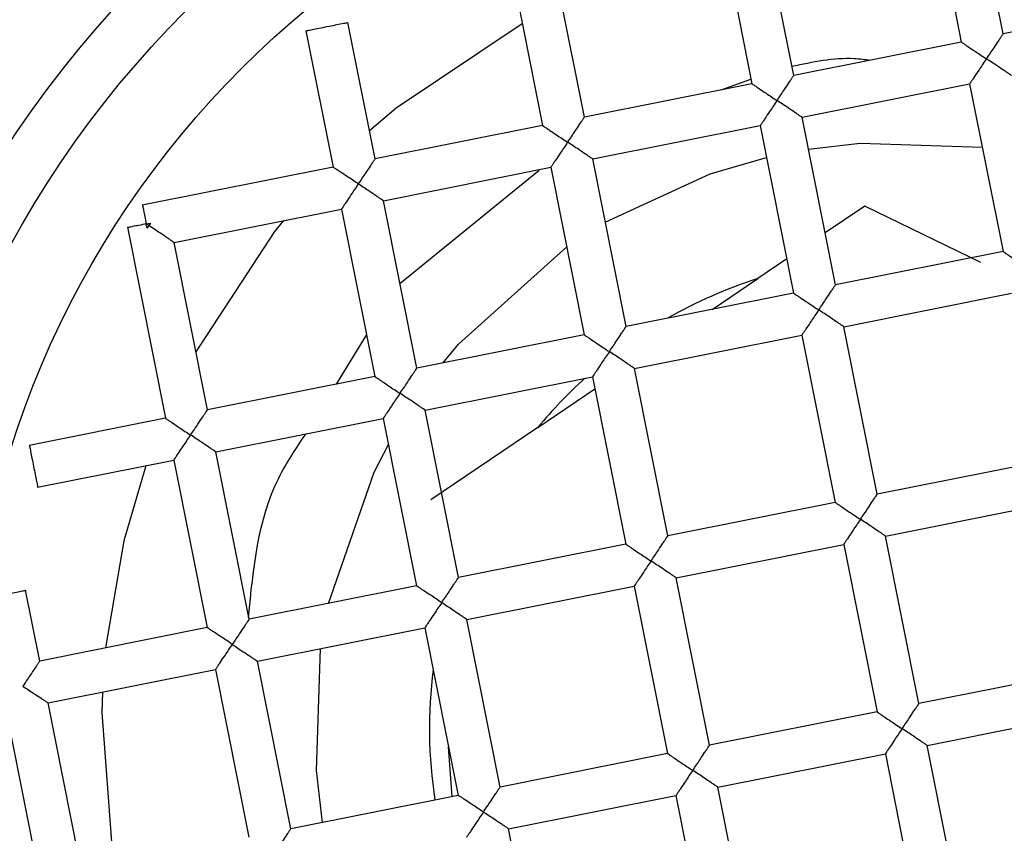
# Model space of a CAD drawing. Header units: millimetres. Extents: x 4143.589 to 4143.639, y 1696.401 to 1696.519.
# Tile 4 of 9: x 4143.606 to 4143.615, y 1696.438 to 1696.446. Entities that reach past the tile are written whole.
import ezdxf

# ---------------------------------------------------------------- set-up
doc = ezdxf.new("R2010")
doc.units = ezdxf.units.MM
doc.layers.add('SANINDUSA', color=3, linetype='Continuous')

msp = doc.modelspace()

# ---------------------------------------------------------------- linework, layer by layer
at = {"layer": 'SANINDUSA'}
for p, q in [((4143.614759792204, 1696.445739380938), (4143.614447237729, 1696.447308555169)), ((4143.614054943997, 1696.447230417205), (4143.614367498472, 1696.445661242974)), ((4143.612093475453, 1696.446839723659), (4143.612406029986, 1696.445270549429)), ((4143.61279832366, 1696.445348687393), (4143.612485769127, 1696.446917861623)), ((4143.610836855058, 1696.444957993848), (4143.61052430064, 1696.446527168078)), ((4143.61013200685, 1696.446449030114), (4143.610444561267, 1696.444879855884)), ((4143.616328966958, 1696.44605193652), (4143.614759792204, 1696.445739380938)), ((4143.608875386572, 1696.444567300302), (4143.608620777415, 1696.445845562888)), ((4143.608228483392, 1696.445767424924), (4143.608483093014, 1696.444489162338)), ((4143.614367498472, 1696.445661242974), (4143.61279832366, 1696.445348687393)), ((4143.612406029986, 1696.445270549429), (4143.610836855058, 1696.444957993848)), ((4143.612116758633, 1696.445212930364), (4143.61239739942, 1696.445313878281)), ((4143.612876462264, 1696.444956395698), (4143.614445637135, 1696.445268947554)), ((4143.614445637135, 1696.445268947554), (4143.61475819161, 1696.443699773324)), ((4143.61318901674, 1696.443387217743), (4143.612876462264, 1696.444956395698)), ((4143.610444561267, 1696.444879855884), (4143.608875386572, 1696.444567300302)), ((4143.61091499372, 1696.444565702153), (4143.612484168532, 1696.444878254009)), ((4143.612484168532, 1696.444878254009), (4143.612796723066, 1696.443309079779)), ((4143.611227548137, 1696.442996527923), (4143.61091499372, 1696.444565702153)), ((4143.608483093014, 1696.444489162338), (4143.606692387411, 1696.444132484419)), ((4143.608953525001, 1696.444175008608), (4143.61052269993, 1696.444487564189)), ((4143.609107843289, 1696.443400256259), (4143.610413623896, 1696.444461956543)), ((4143.61052269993, 1696.444487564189), (4143.61083525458, 1696.442918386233)), ((4143.609266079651, 1696.442605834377), (4143.608953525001, 1696.444175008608)), ((4143.606992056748, 1696.443784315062), (4143.608561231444, 1696.444096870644)), ((4143.608561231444, 1696.444096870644), (4143.608873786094, 1696.442527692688)), ((4143.613463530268, 1696.444124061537), (4143.613092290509, 1696.443872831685)), ((4143.614552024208, 1696.443595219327), (4143.613463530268, 1696.444124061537)), ((4143.606555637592, 1696.443927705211), (4143.606912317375, 1696.442137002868)), ((4143.606732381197, 1696.443957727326), (4143.606773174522, 1696.443965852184)), ((4143.606740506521, 1696.443916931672), (4143.606732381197, 1696.443957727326)), ((4143.606756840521, 1696.443941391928), (4143.606732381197, 1696.443957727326)), ((4143.606756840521, 1696.443941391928), (4143.606740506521, 1696.443916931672)), ((4143.606773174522, 1696.443965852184), (4143.606756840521, 1696.443941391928)), ((4143.607304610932, 1696.442215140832), (4143.606992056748, 1696.443784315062)), ((4143.612732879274, 1696.443629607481), (4143.612461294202, 1696.443445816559)), ((4143.61475819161, 1696.443699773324), (4143.61318901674, 1696.443387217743)), ((4143.612035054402, 1696.443157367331), (4143.612461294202, 1696.443445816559)), ((4143.612796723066, 1696.443309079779), (4143.611227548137, 1696.442996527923)), ((4143.613267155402, 1696.442994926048), (4143.614836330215, 1696.443307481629)), ((4143.613579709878, 1696.441425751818), (4143.613267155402, 1696.442994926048)), ((4143.608513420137, 1696.442455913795), (4143.608796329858, 1696.442916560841)), ((4143.61083525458, 1696.442918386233), (4143.609266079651, 1696.442605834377)), ((4143.6113056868, 1696.442604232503), (4143.61287486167, 1696.442916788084)), ((4143.61287486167, 1696.442916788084), (4143.613187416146, 1696.441347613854)), ((4143.611618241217, 1696.441035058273), (4143.6113056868, 1696.442604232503)), ((4143.608873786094, 1696.442527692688), (4143.607304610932, 1696.442215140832)), ((4143.609344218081, 1696.442213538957), (4143.610913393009, 1696.442526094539)), ((4143.610913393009, 1696.442526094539), (4143.611225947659, 1696.440956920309)), ((4143.610401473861, 1696.442051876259), (4143.610935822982, 1696.442413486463)), ((4143.606912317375, 1696.442137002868), (4143.605634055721, 1696.441882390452)), ((4143.607382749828, 1696.441822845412), (4143.608951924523, 1696.442135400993)), ((4143.608951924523, 1696.442135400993), (4143.609264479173, 1696.440566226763)), ((4143.609656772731, 1696.440644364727), (4143.609344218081, 1696.442213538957)), ((4143.610401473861, 1696.442051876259), (4143.609399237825, 1696.441373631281)), ((4143.607695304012, 1696.440253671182), (4143.607382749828, 1696.441822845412)), ((4143.605712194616, 1696.441490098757), (4143.606990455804, 1696.441744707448)), ((4143.606990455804, 1696.441744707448), (4143.607303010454, 1696.440175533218)), ((4143.615148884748, 1696.441738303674), (4143.613579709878, 1696.441425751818)), ((4143.613187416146, 1696.441347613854), (4143.611618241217, 1696.441035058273)), ((4143.613657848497, 1696.441033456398), (4143.615227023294, 1696.441346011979)), ((4143.613970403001, 1696.439464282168), (4143.613657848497, 1696.441033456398)), ((4143.611225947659, 1696.440956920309), (4143.609656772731, 1696.440644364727)), ((4143.61169637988, 1696.440642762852), (4143.613265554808, 1696.440955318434)), ((4143.613265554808, 1696.440955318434), (4143.613578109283, 1696.439386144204)), ((4143.609264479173, 1696.440566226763), (4143.607695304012, 1696.440253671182)), ((4143.609734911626, 1696.440252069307), (4143.611304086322, 1696.440564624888)), ((4143.611304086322, 1696.440564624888), (4143.611616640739, 1696.438995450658)), ((4143.612008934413, 1696.439073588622), (4143.61169637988, 1696.440642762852)), ((4143.605733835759, 1696.439862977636), (4143.605601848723, 1696.440525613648)), ((4143.610047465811, 1696.438682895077), (4143.609734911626, 1696.440252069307)), ((4143.607303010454, 1696.440175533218), (4143.605733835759, 1696.439862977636)), ((4143.607773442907, 1696.439861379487), (4143.609342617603, 1696.440173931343)), ((4143.609342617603, 1696.440173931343), (4143.609655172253, 1696.438604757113)), ((4143.608085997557, 1696.438292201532), (4143.607773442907, 1696.439861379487)), ((4143.605811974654, 1696.439470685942), (4143.60738114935, 1696.439783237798)), ((4143.60738114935, 1696.439783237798), (4143.607693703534, 1696.438214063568)), ((4143.615539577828, 1696.439776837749), (4143.613970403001, 1696.439464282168)), ((4143.606124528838, 1696.437901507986), (4143.605811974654, 1696.439470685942)), ((4143.605419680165, 1696.439392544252), (4143.605732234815, 1696.437823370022)), ((4143.613578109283, 1696.439386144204), (4143.612008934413, 1696.439073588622)), ((4143.61404854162, 1696.439071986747), (4143.61561771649, 1696.439384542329)), ((4143.609597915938, 1696.438593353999), (4143.609564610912, 1696.439059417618)), ((4143.614361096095, 1696.437502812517), (4143.61404854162, 1696.439071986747)), ((4143.611616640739, 1696.438995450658), (4143.610047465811, 1696.438682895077)), ((4143.612087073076, 1696.438681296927), (4143.613656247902, 1696.438993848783)), ((4143.613656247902, 1696.438993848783), (4143.613968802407, 1696.437424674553)), ((4143.612399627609, 1696.437112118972), (4143.612087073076, 1696.438681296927)), ((4143.609655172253, 1696.438604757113), (4143.608085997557, 1696.438292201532)), ((4143.610125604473, 1696.438290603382), (4143.611694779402, 1696.438603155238)), ((4143.611694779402, 1696.438603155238), (4143.612007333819, 1696.437033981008)), ((4143.61043815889, 1696.436721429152), (4143.610125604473, 1696.438290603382))]:
    msp.add_line(p, q, dxfattribs=at)
at = {"layer": 'SANINDUSA', "flags": 128}
for points in [[(4143.610255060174, 1696.445831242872), (4143.609073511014, 1696.445041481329), (4143.608823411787, 1696.444828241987)], [(4143.612935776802, 1696.444658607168), (4143.613421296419, 1696.444715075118), (4143.614563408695, 1696.444677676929)], [(4143.61103276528, 1696.443974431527), (4143.61201477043, 1696.44442668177), (4143.61254348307, 1696.444580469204)], [(4143.608016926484, 1696.44398845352), (4143.607934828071, 1696.443886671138), (4143.607196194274, 1696.442759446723)], [(4143.609510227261, 1696.442654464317), (4143.609656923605, 1696.442831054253), (4143.61067100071, 1696.443743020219)], [(4143.608439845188, 1696.440401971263), (4143.608866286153, 1696.441632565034), (4143.609000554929, 1696.441891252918)], [(4143.606729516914, 1696.441692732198), (4143.606522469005, 1696.440987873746), (4143.606351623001, 1696.439986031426)], [(4143.608383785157, 1696.438351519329), (4143.608327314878, 1696.438837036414), (4143.608364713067, 1696.439979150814)], [(4143.606321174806, 1696.439572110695), (4143.606314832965, 1696.439379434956), (4143.606421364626, 1696.437960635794)]]:
    msp.add_lwpolyline(points, dxfattribs=at)
at = {"layer": 'SANINDUSA'}
for radius in [0.01274999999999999, 0.00999999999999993, 0.009499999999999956, 0.008749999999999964]:
    msp.add_circle((4143.613813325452, 1696.439229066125), radius, dxfattribs=at)
for radius, start, end in [(0.01200000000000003, 34.82143357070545, 167.7085049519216), (0.01150000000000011, 28.22239555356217, 174.3075429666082), (0.004428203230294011, 107.7775831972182, 119.7392571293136), (0.004428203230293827, 132.1570516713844, 140.3972064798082), (0.004428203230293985, 172.7906813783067, 188.6763221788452)]:
    msp.add_arc((4143.613813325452, 1696.439229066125), radius, start, end, dxfattribs=at)
for points, knots in [([(4143.60862143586, 1696.44584225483), (4143.608618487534, 1696.445841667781), (4143.608612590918, 1696.445840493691), (4143.608567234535, 1696.445831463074), (4143.608502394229, 1696.445818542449), (4143.60842528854, 1696.445803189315), (4143.608348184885, 1696.445787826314), (4143.608283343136, 1696.445774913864), (4143.60823798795, 1696.44576588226), (4143.60823209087, 1696.445764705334), (4143.608229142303, 1696.445764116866)], [0, 0, 0, 0, 0.1250039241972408, 0.250006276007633, 0.3749995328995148, 0.4999999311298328, 0.6250014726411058, 0.7499937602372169, 0.8749957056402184, 1, 1, 1, 1]), ([(4143.614759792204, 1696.445739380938), (4143.614759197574, 1696.445738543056), (4143.614757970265, 1696.445736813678), (4143.614748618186, 1696.445723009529), (4143.614734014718, 1696.445700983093), (4143.614709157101, 1696.445663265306), (4143.61466442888, 1696.445598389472), (4143.614625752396, 1696.445539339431), (4143.614602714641, 1696.445504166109)], [0, 0, 0, 0, 0.09926414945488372, 0.204880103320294, 0.3198213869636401, 0.44643232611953, 0.6702658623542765, 1, 1, 1, 1]), ([(4143.614367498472, 1696.445661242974), (4143.614368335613, 1696.445660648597), (4143.614370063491, 1696.445659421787), (4143.614383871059, 1696.445650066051), (4143.614405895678, 1696.445635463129), (4143.614443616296, 1696.445610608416), (4143.614508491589, 1696.445565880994), (4143.614567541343, 1696.445527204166), (4143.614602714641, 1696.445504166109)], [0, 0, 0, 0, 0.0992636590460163, 0.2048824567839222, 0.3198229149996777, 0.4464343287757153, 0.670265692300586, 1, 1, 1, 1]), ([(4143.612781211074, 1696.445434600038), (4143.612975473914, 1696.445475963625), (4143.613220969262, 1696.445528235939), (4143.613467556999, 1696.445498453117), (4143.613519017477, 1696.445492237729)], [0, 0, 0, 0, 0.7913096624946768, 1, 1, 1, 1]), ([(4143.614602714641, 1696.445504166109), (4143.614579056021, 1696.445469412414), (4143.614539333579, 1696.445411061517), (4143.614496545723, 1696.445344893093), (4143.614471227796, 1696.445307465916), (4143.614456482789, 1696.445285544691), (4143.614447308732, 1696.445271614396), (4143.614446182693, 1696.445269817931), (4143.614445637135, 1696.445268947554)], [0, 0, 0, 0, 0.3297008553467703, 0.5535624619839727, 0.6801628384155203, 0.7951184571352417, 0.9007361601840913, 0.9999999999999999, 0.9999999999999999, 0.9999999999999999, 0.9999999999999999]), ([(4143.614837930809, 1696.445347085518), (4143.614837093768, 1696.445347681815), (4143.614835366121, 1696.445348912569), (4143.61482155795, 1696.44535826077), (4143.614799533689, 1696.445372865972), (4143.614761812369, 1696.44539771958), (4143.614696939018, 1696.445442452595), (4143.61463788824, 1696.44548112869), (4143.614602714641, 1696.445504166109)], [0, 0, 0, 0, 0.09926401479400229, 0.2048804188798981, 0.3198204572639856, 0.446431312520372, 0.6702667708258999, 1, 1, 1, 1]), ([(4143.612406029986, 1696.445270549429), (4143.612406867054, 1696.445269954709), (4143.612408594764, 1696.445268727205), (4143.612422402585, 1696.445259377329), (4143.612444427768, 1696.445244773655), (4143.612482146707, 1696.445219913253), (4143.612547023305, 1696.445175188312), (4143.612606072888, 1696.445136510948), (4143.612641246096, 1696.445113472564)], [0, 0, 0, 0, 0.09926342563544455, 0.2048799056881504, 0.3198202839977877, 0.4464354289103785, 0.67026622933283, 1, 1, 1, 1]), ([(4143.612641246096, 1696.445113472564), (4143.612664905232, 1696.44514822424), (4143.612704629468, 1696.445206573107), (4143.612747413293, 1696.445272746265), (4143.61277273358, 1696.445310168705), (4143.612787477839, 1696.445332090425), (4143.612796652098, 1696.445346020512), (4143.612797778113, 1696.445347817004), (4143.61279832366, 1696.445348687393)], [0, 0, 0, 0, 0.32969500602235, 0.5535655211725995, 0.6801606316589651, 0.7951170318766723, 0.9007354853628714, 1, 1, 1, 1]), ([(4143.612641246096, 1696.445113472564), (4143.612617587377, 1696.445078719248), (4143.612577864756, 1696.445020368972), (4143.612535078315, 1696.444954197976), (4143.612509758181, 1696.444916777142), (4143.612495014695, 1696.444894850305), (4143.612485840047, 1696.444880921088), (4143.612484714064, 1696.444879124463), (4143.612484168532, 1696.444878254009)], [0, 0, 0, 0, 0.3297011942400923, 0.553563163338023, 0.6801575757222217, 0.7951181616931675, 0.900736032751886, 1, 1, 1, 1]), ([(4143.612876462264, 1696.444956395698), (4143.612875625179, 1696.44495699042), (4143.612873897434, 1696.444958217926), (4143.612860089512, 1696.444967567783), (4143.612838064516, 1696.444982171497), (4143.612800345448, 1696.445007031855), (4143.612735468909, 1696.445051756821), (4143.612676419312, 1696.445090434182), (4143.612641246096, 1696.445113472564)], [0, 0, 0, 0, 0.09926344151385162, 0.2048799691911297, 0.3198201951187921, 0.4464354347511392, 0.6702662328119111, 1, 1, 1, 1]), ([(4143.610679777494, 1696.444722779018), (4143.61070343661, 1696.444757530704), (4143.610743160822, 1696.444815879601), (4143.610785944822, 1696.444882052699), (4143.610811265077, 1696.444919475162), (4143.610826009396, 1696.444941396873), (4143.610835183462, 1696.44495532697), (4143.610836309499, 1696.44495712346), (4143.610836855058, 1696.444957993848)], [0, 0, 0, 0, 0.3296949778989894, 0.5535656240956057, 0.680160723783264, 0.7951171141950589, 0.9007354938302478, 1, 1, 1, 1]), ([(4143.610444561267, 1696.444879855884), (4143.610445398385, 1696.444879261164), (4143.6104471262, 1696.444878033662), (4143.610460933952, 1696.444868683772), (4143.610482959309, 1696.444854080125), (4143.6105206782, 1696.444829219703), (4143.61058555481, 1696.444784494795), (4143.610644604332, 1696.444745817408), (4143.610679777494, 1696.444722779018)], [0, 0, 0, 0, 0.0992634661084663, 0.2048799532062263, 0.3198204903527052, 0.4464356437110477, 0.6702664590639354, 1, 1, 1, 1]), ([(4143.610679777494, 1696.444722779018), (4143.610656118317, 1696.444688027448), (4143.610616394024, 1696.444629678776), (4143.610573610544, 1696.444563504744), (4143.610548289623, 1696.444526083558), (4143.610533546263, 1696.444504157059), (4143.610524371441, 1696.444490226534), (4143.610523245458, 1696.444488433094), (4143.61052269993, 1696.444487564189)], [0, 0, 0, 0, 0.3296938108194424, 0.5535633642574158, 0.6801580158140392, 0.795118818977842, 0.9007369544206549, 1, 1, 1, 1]), ([(4143.61091499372, 1696.444565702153), (4143.610914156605, 1696.444566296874), (4143.6109124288, 1696.444567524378), (4143.610898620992, 1696.444576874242), (4143.61087659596, 1696.444591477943), (4143.610838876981, 1696.444616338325), (4143.610774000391, 1696.444661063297), (4143.610714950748, 1696.44469974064), (4143.610679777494, 1696.444722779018)], [0, 0, 0, 0, 0.0992634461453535, 0.2048799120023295, 0.3198201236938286, 0.4464352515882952, 0.6702660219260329, 1, 1, 1, 1]), ([(4143.608875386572, 1696.444567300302), (4143.608874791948, 1696.444566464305), (4143.608873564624, 1696.444564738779), (4143.608864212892, 1696.444550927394), (4143.60884960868, 1696.444528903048), (4143.608824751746, 1696.444491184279), (4143.60878002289, 1696.444426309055), (4143.608741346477, 1696.444367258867), (4143.608718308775, 1696.444332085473)], [0, 0, 0, 0, 0.09926280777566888, 0.2048816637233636, 0.3198229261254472, 0.4464332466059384, 0.6702665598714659, 0.9999999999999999, 0.9999999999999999, 0.9999999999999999, 0.9999999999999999]), ([(4143.608718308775, 1696.444332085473), (4143.608683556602, 1696.44435574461), (4143.608625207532, 1696.444395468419), (4143.608559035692, 1696.4444382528), (4143.608521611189, 1696.444463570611), (4143.60849969, 1696.444478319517), (4143.608485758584, 1696.44448749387), (4143.608483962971, 1696.444488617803), (4143.608483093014, 1696.444489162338)], [0, 0, 0, 0, 0.3296963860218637, 0.5535618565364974, 0.6801586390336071, 0.7951179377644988, 0.9007365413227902, 1, 1, 1, 1]), ([(4143.608718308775, 1696.444332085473), (4143.60869464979, 1696.444297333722), (4143.608654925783, 1696.444238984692), (4143.608612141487, 1696.444172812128), (4143.608586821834, 1696.444135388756), (4143.608572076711, 1696.444113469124), (4143.608562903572, 1696.444099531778), (4143.608561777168, 1696.444097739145), (4143.608561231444, 1696.444096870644)], [0, 0, 0, 0, 0.3296941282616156, 0.5535644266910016, 0.6801590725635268, 0.7951154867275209, 0.900736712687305, 1, 1, 1, 1]), ([(4143.608953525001, 1696.444175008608), (4143.608952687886, 1696.444175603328), (4143.608950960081, 1696.444176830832), (4143.608937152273, 1696.444186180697), (4143.608915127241, 1696.444200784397), (4143.608877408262, 1696.444225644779), (4143.608812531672, 1696.444270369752), (4143.608753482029, 1696.444309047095), (4143.608718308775, 1696.444332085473)], [0, 0, 0, 0, 0.0992634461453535, 0.2048799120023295, 0.3198201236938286, 0.4464352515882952, 0.6702660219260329, 1, 1, 1, 1]), ([(4143.606697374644, 1696.444133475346), (4143.606697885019, 1696.444130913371), (4143.606698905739, 1696.444125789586), (4143.606706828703, 1696.444086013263), (4143.606718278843, 1696.444028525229), (4143.606727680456, 1696.443981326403), (4143.606732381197, 1696.443957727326)], [0, 0, 0, 0, 0.2500144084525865, 0.5000127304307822, 0.7500099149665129, 1, 1, 1, 1]), ([(4143.606732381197, 1696.443957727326), (4143.606708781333, 1696.443953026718), (4143.606661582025, 1696.443943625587), (4143.60660409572, 1696.443932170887), (4143.606564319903, 1696.443924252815), (4143.60655919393, 1696.443923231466), (4143.606556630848, 1696.443922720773)], [0, 0, 0, 0, 0.2499958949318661, 0.4999873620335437, 0.7499843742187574, 1, 1, 1, 1]), ([(4143.606992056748, 1696.443784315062), (4143.606991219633, 1696.443784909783), (4143.606989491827, 1696.443786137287), (4143.60697568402, 1696.443795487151), (4143.606953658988, 1696.443810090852), (4143.606915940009, 1696.443834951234), (4143.606851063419, 1696.443879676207), (4143.606792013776, 1696.443918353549), (4143.606756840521, 1696.443941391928)], [0, 0, 0, 0, 0.0992634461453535, 0.2048799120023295, 0.3198201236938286, 0.4464352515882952, 0.6702660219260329, 1, 1, 1, 1]), ([(4143.61475819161, 1696.443699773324), (4143.614759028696, 1696.443699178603), (4143.614760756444, 1696.443697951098), (4143.614774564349, 1696.443688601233), (4143.614796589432, 1696.443673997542), (4143.614834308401, 1696.44364913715), (4143.614899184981, 1696.443604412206), (4143.614958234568, 1696.443565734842), (4143.614993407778, 1696.443542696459)], [0, 0, 0, 0, 0.0992634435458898, 0.2048799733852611, 0.3198202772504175, 0.4464354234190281, 0.6702662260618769, 1, 1, 1, 1]), ([(4143.613031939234, 1696.443152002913), (4143.6130555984, 1696.443186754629), (4143.613095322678, 1696.443245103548), (4143.613138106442, 1696.443311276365), (4143.613163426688, 1696.443348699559), (4143.613178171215, 1696.443370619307), (4143.613187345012, 1696.443384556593), (4143.613188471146, 1696.443386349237), (4143.61318901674, 1696.443387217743)], [0, 0, 0, 0, 0.3296944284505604, 0.553564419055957, 0.6801592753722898, 0.795115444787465, 0.9007367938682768, 1, 1, 1, 1]), ([(4143.612796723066, 1696.443309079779), (4143.61279756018, 1696.443308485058), (4143.612799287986, 1696.443307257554), (4143.612813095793, 1696.443297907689), (4143.612835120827, 1696.44328330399), (4143.612872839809, 1696.443258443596), (4143.612937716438, 1696.44321371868), (4143.612996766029, 1696.443175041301), (4143.613031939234, 1696.443152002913)], [0, 0, 0, 0, 0.09926345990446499, 0.2048799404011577, 0.3198201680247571, 0.4464353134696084, 0.6702662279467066, 1, 1, 1, 1]), ([(4143.613031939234, 1696.443152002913), (4143.613008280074, 1696.443117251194), (4143.612968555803, 1696.44305890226), (4143.612925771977, 1696.44299272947), (4143.612900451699, 1696.442955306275), (4143.612885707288, 1696.442933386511), (4143.612876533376, 1696.442919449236), (4143.612875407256, 1696.442917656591), (4143.61287486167, 1696.442916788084)], [0, 0, 0, 0, 0.3296944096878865, 0.5535644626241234, 0.6801593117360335, 0.7951154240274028, 0.9007367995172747, 1, 1, 1, 1]), ([(4143.613267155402, 1696.442994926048), (4143.613266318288, 1696.442995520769), (4143.613264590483, 1696.442996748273), (4143.613250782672, 1696.443006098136), (4143.613228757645, 1696.443020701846), (4143.613191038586, 1696.443045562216), (4143.613126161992, 1696.443090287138), (4143.613067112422, 1696.443128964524), (4143.613031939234, 1696.443152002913)], [0, 0, 0, 0, 0.09926346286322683, 0.2048799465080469, 0.3198201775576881, 0.4464354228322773, 0.6702663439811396, 1, 1, 1, 1]), ([(4143.611070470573, 1696.442761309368), (4143.611094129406, 1696.442796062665), (4143.611133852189, 1696.442854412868), (4143.611176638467, 1696.442920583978), (4143.611201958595, 1696.442958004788), (4143.611216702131, 1696.442979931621), (4143.611225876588, 1696.442993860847), (4143.611227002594, 1696.44299565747), (4143.611227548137, 1696.442996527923)], [0, 0, 0, 0, 0.3297014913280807, 0.5535632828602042, 0.6801576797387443, 0.7951182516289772, 0.9007360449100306, 1, 1, 1, 1]), ([(4143.61083525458, 1696.442918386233), (4143.610836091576, 1696.44291779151), (4143.610837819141, 1696.442916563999), (4143.610851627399, 1696.442907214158), (4143.610873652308, 1696.442892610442), (4143.610911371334, 1696.44286775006), (4143.610976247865, 1696.442823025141), (4143.611035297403, 1696.442784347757), (4143.611070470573, 1696.442761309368)], [0, 0, 0, 0, 0.09926341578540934, 0.2048801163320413, 0.319820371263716, 0.4464355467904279, 0.6702664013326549, 1, 1, 1, 1]), ([(4143.611070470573, 1696.442761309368), (4143.61104681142, 1696.4427265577), (4143.611007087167, 1696.442668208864), (4143.61096430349, 1696.442602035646), (4143.610938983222, 1696.442564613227), (4143.610924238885, 1696.442542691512), (4143.610915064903, 1696.442528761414), (4143.610913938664, 1696.442526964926), (4143.610913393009, 1696.442526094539)], [0, 0, 0, 0, 0.3296950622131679, 0.5535654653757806, 0.6801605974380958, 0.7951170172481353, 0.900735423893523, 1, 1, 1, 1]), ([(4143.6113056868, 1696.442604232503), (4143.611304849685, 1696.442604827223), (4143.611303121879, 1696.442606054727), (4143.611289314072, 1696.442615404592), (4143.611267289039, 1696.442630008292), (4143.61122957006, 1696.442654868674), (4143.611164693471, 1696.442699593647), (4143.611105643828, 1696.44273827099), (4143.611070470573, 1696.442761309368)], [0, 0, 0, 0, 0.0992634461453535, 0.2048799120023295, 0.3198201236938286, 0.4464352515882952, 0.6702660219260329, 1, 1, 1, 1]), ([(4143.60910900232, 1696.442370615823), (4143.609132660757, 1696.442405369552), (4143.60917238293, 1696.442463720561), (4143.609215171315, 1696.442529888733), (4143.60924048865, 1696.442567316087), (4143.609255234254, 1696.442589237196), (4143.609264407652, 1696.44260316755), (4143.609265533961, 1696.442604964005), (4143.609266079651, 1696.442605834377)], [0, 0, 0, 0, 0.3297005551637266, 0.5535624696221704, 0.6801626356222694, 0.7951184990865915, 0.900736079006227, 0.9999999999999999, 0.9999999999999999, 0.9999999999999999, 0.9999999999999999]), ([(4143.608873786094, 1696.442527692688), (4143.608874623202, 1696.44252709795), (4143.608876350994, 1696.44252587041), (4143.608890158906, 1696.442516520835), (4143.608912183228, 1696.442501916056), (4143.60894990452, 1696.442477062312), (4143.609014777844, 1696.442432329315), (4143.609073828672, 1696.442393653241), (4143.60910900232, 1696.442370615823)], [0, 0, 0, 0, 0.09926336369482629, 0.2048797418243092, 0.3198198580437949, 0.446430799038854, 0.6702662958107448, 1, 1, 1, 1]), ([(4143.60910900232, 1696.442370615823), (4143.609085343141, 1696.442335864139), (4143.609045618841, 1696.44227751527), (4143.609002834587, 1696.442211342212), (4143.608977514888, 1696.442173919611), (4143.608962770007, 1696.442151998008), (4143.608953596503, 1696.442138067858), (4143.608952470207, 1696.442136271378), (4143.608951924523, 1696.442135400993)], [0, 0, 0, 0, 0.3296952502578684, 0.5535658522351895, 0.6801606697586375, 0.7951172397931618, 0.9007354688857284, 0.9999999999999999, 0.9999999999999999, 0.9999999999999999, 0.9999999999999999]), ([(4143.609344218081, 1696.442213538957), (4143.609343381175, 1696.44221413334), (4143.609341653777, 1696.442215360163), (4143.609327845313, 1696.442224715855), (4143.609305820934, 1696.442239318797), (4143.609268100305, 1696.442264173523), (4143.609203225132, 1696.442308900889), (4143.609144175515, 1696.442347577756), (4143.60910900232, 1696.442370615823)], [0, 0, 0, 0, 0.09926358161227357, 0.2048828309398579, 0.3198233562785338, 0.446434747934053, 0.6702661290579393, 1, 1, 1, 1]), ([(4143.606912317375, 1696.442137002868), (4143.606913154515, 1696.442136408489), (4143.606914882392, 1696.442135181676), (4143.60692868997, 1696.442125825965), (4143.606950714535, 1696.44211122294), (4143.606988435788, 1696.442086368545), (4143.607053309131, 1696.442041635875), (4143.607112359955, 1696.442002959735), (4143.607147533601, 1696.441979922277)], [0, 0, 0, 0, 0.09926315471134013, 0.2048814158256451, 0.3198212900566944, 0.4464319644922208, 0.670266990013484, 1, 1, 1, 1]), ([(4143.607147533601, 1696.441979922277), (4143.607171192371, 1696.442014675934), (4143.607210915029, 1696.44207302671), (4143.607253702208, 1696.442139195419), (4143.607279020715, 1696.442176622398), (4143.607293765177, 1696.442198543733), (4143.607302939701, 1696.442212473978), (4143.607304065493, 1696.442214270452), (4143.607304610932, 1696.442215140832)], [0, 0, 0, 0, 0.3297011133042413, 0.553562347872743, 0.6801629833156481, 0.7951184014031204, 0.9007362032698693, 1, 1, 1, 1]), ([(4143.606990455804, 1696.441744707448), (4143.606991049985, 1696.441745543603), (4143.606992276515, 1696.441747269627), (4143.607001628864, 1696.441761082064), (4143.6070162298, 1696.441783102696), (4143.607041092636, 1696.441820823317), (4143.607085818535, 1696.441885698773), (4143.607124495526, 1696.441944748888), (4143.607147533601, 1696.441979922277)], [0, 0, 0, 0, 0.09924335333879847, 0.2048621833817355, 0.3198194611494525, 0.4464326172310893, 0.6702658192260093, 0.9999999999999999, 0.9999999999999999, 0.9999999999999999, 0.9999999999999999]), ([(4143.607382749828, 1696.441822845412), (4143.607381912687, 1696.441823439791), (4143.60738018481, 1696.441824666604), (4143.60736637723, 1696.441834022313), (4143.607344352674, 1696.441848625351), (4143.607306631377, 1696.44187347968), (4143.607241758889, 1696.441918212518), (4143.607182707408, 1696.441956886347), (4143.607147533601, 1696.441979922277)], [0, 0, 0, 0, 0.09926368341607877, 0.2048825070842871, 0.319822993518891, 0.4464343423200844, 0.670270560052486, 1, 1, 1, 1]), ([(4143.607691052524, 1696.440275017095), (4143.607734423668, 1696.440728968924), (4143.607793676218, 1696.441349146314), (4143.60813620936, 1696.441855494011), (4143.608228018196, 1696.441991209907)], [0, 0, 0, 0, 0.7319709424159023, 1, 1, 1, 1]), ([(4143.605637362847, 1696.441883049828), (4143.605637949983, 1696.441880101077), (4143.605639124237, 1696.441874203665), (4143.60564815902, 1696.441828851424), (4143.605661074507, 1696.441764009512), (4143.605676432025, 1696.441686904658), (4143.605691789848, 1696.441609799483), (4143.605704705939, 1696.441544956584), (4143.605713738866, 1696.441499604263), (4143.605714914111, 1696.441493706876), (4143.605715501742, 1696.441490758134)], [0, 0, 0, 0, 0.1250041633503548, 0.2500044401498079, 0.3749984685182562, 0.4999970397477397, 0.6250016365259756, 0.7499956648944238, 0.8749957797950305, 1, 1, 1, 1]), ([(4143.613422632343, 1696.441190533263), (4143.613446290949, 1696.44122528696), (4143.613486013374, 1696.441283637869), (4143.613528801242, 1696.441349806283), (4143.613554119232, 1696.441387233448), (4143.613568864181, 1696.441409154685), (4143.613578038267, 1696.441423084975), (4143.613579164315, 1696.441424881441), (4143.613579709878, 1696.441425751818)], [0, 0, 0, 0, 0.3297008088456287, 0.5535624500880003, 0.6801628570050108, 0.795118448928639, 0.9007361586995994, 1, 1, 1, 1]), ([(4143.613187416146, 1696.441347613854), (4143.613188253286, 1696.441347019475), (4143.613189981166, 1696.441345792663), (4143.61320378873, 1696.441336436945), (4143.613225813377, 1696.441321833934), (4143.613263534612, 1696.441296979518), (4143.613328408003, 1696.441252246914), (4143.613387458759, 1696.441213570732), (4143.613422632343, 1696.441190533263)], [0, 0, 0, 0, 0.09926316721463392, 0.2048814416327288, 0.3198214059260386, 0.4464320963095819, 0.6702672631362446, 1, 1, 1, 1]), ([(4143.613422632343, 1696.441190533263), (4143.613398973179, 1696.441155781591), (4143.613359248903, 1696.441097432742), (4143.613316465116, 1696.441031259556), (4143.613291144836, 1696.440993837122), (4143.613276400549, 1696.440971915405), (4143.613267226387, 1696.440957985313), (4143.61326610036, 1696.440956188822), (4143.613265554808, 1696.440955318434)], [0, 0, 0, 0, 0.3296950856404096, 0.5535655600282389, 0.6801606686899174, 0.7951170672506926, 0.9007354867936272, 1, 1, 1, 1]), ([(4143.613657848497, 1696.441033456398), (4143.613657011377, 1696.441034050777), (4143.613655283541, 1696.441035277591), (4143.613641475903, 1696.441044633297), (4143.613619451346, 1696.441059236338), (4143.613581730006, 1696.441084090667), (4143.613516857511, 1696.441128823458), (4143.613457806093, 1696.441167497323), (4143.613422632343, 1696.441190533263)], [0, 0, 0, 0, 0.09926368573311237, 0.2048825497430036, 0.3198230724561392, 0.4464344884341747, 0.6702708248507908, 0.9999999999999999, 0.9999999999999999, 0.9999999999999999, 0.9999999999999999]), ([(4143.611461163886, 1696.440799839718), (4143.611484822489, 1696.440834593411), (4143.611524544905, 1696.440892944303), (4143.611567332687, 1696.440959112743), (4143.611592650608, 1696.44099653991), (4143.611607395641, 1696.441018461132), (4143.611616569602, 1696.441032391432), (4143.611617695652, 1696.441034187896), (4143.611618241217, 1696.441035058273)], [0, 0, 0, 0, 0.3297008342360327, 0.5535624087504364, 0.6801628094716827, 0.795118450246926, 0.900736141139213, 1, 1, 1, 1]), ([(4143.611225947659, 1696.440956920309), (4143.611226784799, 1696.440956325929), (4143.611228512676, 1696.440955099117), (4143.611242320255, 1696.440945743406), (4143.61126434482, 1696.44093114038), (4143.611302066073, 1696.440906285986), (4143.611366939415, 1696.440861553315), (4143.61142599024, 1696.440822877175), (4143.611461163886, 1696.440799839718)], [0, 0, 0, 0, 0.09926315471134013, 0.2048814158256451, 0.3198212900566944, 0.4464319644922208, 0.670266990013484, 1, 1, 1, 1]), ([(4143.611461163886, 1696.440799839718), (4143.611437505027, 1696.440765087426), (4143.611397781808, 1696.440706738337), (4143.611354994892, 1696.440640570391), (4143.611329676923, 1696.440603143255), (4143.611314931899, 1696.440581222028), (4143.611305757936, 1696.440567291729), (4143.611304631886, 1696.440565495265), (4143.611304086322, 1696.440564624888)], [0, 0, 0, 0, 0.3296956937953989, 0.5535589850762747, 0.6801603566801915, 0.7951168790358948, 0.9007353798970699, 1, 1, 1, 1]), ([(4143.61169637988, 1696.440642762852), (4143.611695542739, 1696.440643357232), (4143.611693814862, 1696.440644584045), (4143.611680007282, 1696.440653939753), (4143.611657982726, 1696.44066854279), (4143.61162026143, 1696.440693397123), (4143.611555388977, 1696.440738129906), (4143.611496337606, 1696.440776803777), (4143.611461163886, 1696.440799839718)], [0, 0, 0, 0, 0.09926373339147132, 0.2048826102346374, 0.3198231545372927, 0.4464345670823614, 0.6702708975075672, 1, 1, 1, 1]), ([(4143.6094996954, 1696.440409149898), (4143.609464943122, 1696.440432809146), (4143.609406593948, 1696.440472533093), (4143.60934042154, 1696.44051531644), (4143.609302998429, 1696.440540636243), (4143.609281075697, 1696.440555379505), (4143.609267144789, 1696.440564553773), (4143.609265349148, 1696.440565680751), (4143.609264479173, 1696.440566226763)], [0, 0, 0, 0, 0.3296979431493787, 0.5535637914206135, 0.6801600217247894, 0.795116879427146, 0.9007356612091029, 1, 1, 1, 1]), ([(4143.6094996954, 1696.440409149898), (4143.609523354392, 1696.440443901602), (4143.609563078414, 1696.440502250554), (4143.609605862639, 1696.440568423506), (4143.60963118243, 1696.440605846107), (4143.609645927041, 1696.440627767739), (4143.609655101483, 1696.440641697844), (4143.609656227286, 1696.440643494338), (4143.609656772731, 1696.440644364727)], [0, 0, 0, 0, 0.3296947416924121, 0.5535654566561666, 0.6801603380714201, 0.7951169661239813, 0.900735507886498, 1, 1, 1, 1]), ([(4143.6056025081, 1696.440522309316), (4143.605599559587, 1696.440521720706), (4143.605593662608, 1696.440520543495), (4143.605548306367, 1696.440511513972), (4143.605483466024, 1696.440498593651), (4143.605406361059, 1696.44048323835), (4143.605329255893, 1696.440467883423), (4143.605264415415, 1696.440454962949), (4143.605219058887, 1696.44044593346), (4143.60521316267, 1696.44044475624), (4143.605210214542, 1696.440444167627)], [0, 0, 0, 0, 0.125004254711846, 0.2500065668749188, 0.3749997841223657, 0.4999994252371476, 0.6250005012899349, 0.7499937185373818, 0.8749960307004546, 1, 1, 1, 1]), ([(4143.6094996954, 1696.440409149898), (4143.609476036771, 1696.440374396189), (4143.609436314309, 1696.440316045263), (4143.609393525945, 1696.440249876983), (4143.609368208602, 1696.440212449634), (4143.609353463, 1696.440190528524), (4143.609344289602, 1696.44017659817), (4143.609343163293, 1696.440174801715), (4143.609342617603, 1696.440173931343)], [0, 0, 0, 0, 0.3297010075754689, 0.5535627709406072, 0.6801628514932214, 0.7951186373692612, 0.9007361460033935, 0.9999999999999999, 0.9999999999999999, 0.9999999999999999, 0.9999999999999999]), ([(4143.609734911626, 1696.440252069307), (4143.609734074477, 1696.440252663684), (4143.609732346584, 1696.440253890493), (4143.609718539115, 1696.440263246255), (4143.609696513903, 1696.440277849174), (4143.609658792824, 1696.440302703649), (4143.609593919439, 1696.440347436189), (4143.609534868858, 1696.440386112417), (4143.6094996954, 1696.440409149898)], [0, 0, 0, 0, 0.09926319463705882, 0.2048814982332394, 0.3198220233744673, 0.4464327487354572, 0.6702678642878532, 1, 1, 1, 1]), ([(4143.607695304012, 1696.440253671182), (4143.607694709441, 1696.440252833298), (4143.607693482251, 1696.440251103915), (4143.607684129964, 1696.440237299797), (4143.607669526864, 1696.440215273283), (4143.607644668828, 1696.440177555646), (4143.607599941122, 1696.440112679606), (4143.607561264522, 1696.440053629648), (4143.607538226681, 1696.440018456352)], [0, 0, 0, 0, 0.09926414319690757, 0.2048801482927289, 0.3198213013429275, 0.4464324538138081, 0.6702657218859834, 1, 1, 1, 1]), ([(4143.607538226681, 1696.440018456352), (4143.607503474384, 1696.440042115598), (4143.607445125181, 1696.44008183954), (4143.607378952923, 1696.440124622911), (4143.607341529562, 1696.440149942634), (4143.607319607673, 1696.440164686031), (4143.607305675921, 1696.440173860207), (4143.607303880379, 1696.440174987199), (4143.607303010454, 1696.440175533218)], [0, 0, 0, 0, 0.3296980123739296, 0.553563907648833, 0.680160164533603, 0.7951164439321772, 0.9007356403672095, 0.9999999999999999, 0.9999999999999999, 0.9999999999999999, 0.9999999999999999]), ([(4143.60738114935, 1696.439783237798), (4143.6073817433, 1696.439784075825), (4143.607382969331, 1696.439785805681), (4143.607392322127, 1696.439799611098), (4143.607406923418, 1696.439821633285), (4143.607431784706, 1696.439859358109), (4143.607476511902, 1696.43992423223), (4143.607515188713, 1696.439983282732), (4143.607538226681, 1696.440018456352)], [0, 0, 0, 0, 0.09924394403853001, 0.2048592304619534, 0.3198160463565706, 0.4464348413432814, 0.6702671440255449, 1, 1, 1, 1]), ([(4143.607538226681, 1696.440018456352), (4143.607572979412, 1696.439994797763), (4143.607631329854, 1696.43995507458), (4143.607697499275, 1696.439912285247), (4143.607734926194, 1696.439886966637), (4143.607756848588, 1696.439872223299), (4143.607770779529, 1696.439863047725), (4143.607772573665, 1696.439861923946), (4143.607773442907, 1696.439861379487)], [0, 0, 0, 0, 0.3296956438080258, 0.5535647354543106, 0.6801639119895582, 0.7951199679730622, 0.9007376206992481, 1, 1, 1, 1]), ([(4143.605733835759, 1696.439862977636), (4143.605733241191, 1696.439862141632), (4143.605732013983, 1696.439860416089), (4143.605722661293, 1696.439846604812), (4143.605708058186, 1696.439824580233), (4143.605683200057, 1696.439786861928), (4143.605638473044, 1696.439721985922), (4143.605599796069, 1696.439662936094), (4143.605576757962, 1696.439627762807)], [0, 0, 0, 0, 0.09926282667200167, 0.204881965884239, 0.3198228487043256, 0.4464337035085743, 0.6702658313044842, 1, 1, 1, 1]), ([(4143.605576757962, 1696.439627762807), (4143.605611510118, 1696.439604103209), (4143.605669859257, 1696.439564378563), (4143.605736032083, 1696.439521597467), (4143.605773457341, 1696.439496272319), (4143.605795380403, 1696.439481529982), (4143.605809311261, 1696.439472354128), (4143.605811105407, 1696.439471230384), (4143.605811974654, 1696.439470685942)], [0, 0, 0, 0, 0.3296946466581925, 0.5535598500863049, 0.680163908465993, 0.795119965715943, 0.9007376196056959, 1, 1, 1, 1]), ([(4143.613813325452, 1696.439229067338), (4143.613836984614, 1696.43926381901), (4143.613876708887, 1696.439322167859), (4143.613919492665, 1696.439388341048), (4143.613944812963, 1696.439425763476), (4143.613959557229, 1696.439447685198), (4143.613968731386, 1696.439461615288), (4143.613969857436, 1696.439463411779), (4143.613970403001, 1696.439464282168)], [0, 0, 0, 0, 0.3296950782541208, 0.5535655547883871, 0.6801606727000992, 0.7951170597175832, 0.9007354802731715, 1, 1, 1, 1]), ([(4143.613578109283, 1696.439386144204), (4143.613578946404, 1696.439385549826), (4143.613580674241, 1696.439384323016), (4143.613594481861, 1696.439374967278), (4143.613616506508, 1696.439360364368), (4143.613654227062, 1696.439335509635), (4143.613719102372, 1696.439290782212), (4143.61377815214, 1696.439252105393), (4143.613813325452, 1696.439229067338)], [0, 0, 0, 0, 0.09926364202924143, 0.2048824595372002, 0.319822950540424, 0.4464342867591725, 0.6702656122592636, 1, 1, 1, 1]), ([(4143.613813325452, 1696.439229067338), (4143.613789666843, 1696.43919431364), (4143.613749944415, 1696.439135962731), (4143.613707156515, 1696.439069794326), (4143.613681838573, 1696.439032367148), (4143.613667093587, 1696.439010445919), (4143.613657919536, 1696.438996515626), (4143.613656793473, 1696.43899471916), (4143.613656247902, 1696.438993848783)], [0, 0, 0, 0, 0.3297008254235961, 0.5535624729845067, 0.6801628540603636, 0.7951184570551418, 0.9007361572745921, 1, 1, 1, 1]), ([(4143.61404854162, 1696.439071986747), (4143.614047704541, 1696.439072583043), (4143.614045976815, 1696.439073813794), (4143.614032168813, 1696.439083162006), (4143.614010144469, 1696.439097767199), (4143.613972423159, 1696.439122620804), (4143.613907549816, 1696.439167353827), (4143.613848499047, 1696.43920602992), (4143.613813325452, 1696.439229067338)], [0, 0, 0, 0, 0.0992640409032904, 0.2048803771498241, 0.3198204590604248, 0.4464313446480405, 0.6702667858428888, 1, 1, 1, 1]), ([(4143.611851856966, 1696.438838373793), (4143.611875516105, 1696.438873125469), (4143.611915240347, 1696.438931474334), (4143.61195802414, 1696.438997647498), (4143.611983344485, 1696.439035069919), (4143.611998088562, 1696.439056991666), (4143.612007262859, 1696.439070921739), (4143.612008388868, 1696.439072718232), (4143.612008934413, 1696.439073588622)], [0, 0, 0, 0, 0.3296950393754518, 0.553565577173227, 0.6801607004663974, 0.7951170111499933, 0.9007354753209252, 0.9999999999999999, 0.9999999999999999, 0.9999999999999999, 0.9999999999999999]), ([(4143.611616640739, 1696.438995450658), (4143.611617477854, 1696.438994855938), (4143.611619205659, 1696.438993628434), (4143.611633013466, 1696.438984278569), (4143.6116550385, 1696.438969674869), (4143.611692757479, 1696.438944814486), (4143.611757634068, 1696.438900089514), (4143.61181668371, 1696.438861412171), (4143.611851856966, 1696.438838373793)], [0, 0, 0, 0, 0.0992634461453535, 0.2048799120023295, 0.3198201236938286, 0.4464352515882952, 0.6702660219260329, 1, 1, 1, 1]), ([(4143.611851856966, 1696.438838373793), (4143.611828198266, 1696.438803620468), (4143.611788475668, 1696.438745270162), (4143.611745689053, 1696.438679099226), (4143.61172036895, 1696.438641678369), (4143.611705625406, 1696.438619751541), (4143.611696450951, 1696.438605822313), (4143.611695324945, 1696.438604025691), (4143.611694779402, 1696.438603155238)], [0, 0, 0, 0, 0.3297011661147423, 0.553563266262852, 0.6801576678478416, 0.7951182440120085, 0.9007360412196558, 1, 1, 1, 1]), ([(4143.612087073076, 1696.438681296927), (4143.61208623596, 1696.438681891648), (4143.612084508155, 1696.438683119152), (4143.612070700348, 1696.438692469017), (4143.612048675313, 1696.438707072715), (4143.612010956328, 1696.438731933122), (4143.61194607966, 1696.43877665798), (4143.611887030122, 1696.438815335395), (4143.611851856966, 1696.438838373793)], [0, 0, 0, 0, 0.09926347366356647, 0.2048799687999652, 0.3198202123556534, 0.4464353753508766, 0.6702664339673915, 1, 1, 1, 1]), ([(4143.609890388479, 1696.438447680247), (4143.609914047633, 1696.438482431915), (4143.609953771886, 1696.438540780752), (4143.609996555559, 1696.438606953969), (4143.610021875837, 1696.438644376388), (4143.610036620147, 1696.438666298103), (4143.610045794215, 1696.438680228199), (4143.610046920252, 1696.438682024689), (4143.610047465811, 1696.438682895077)], [0, 0, 0, 0, 0.329695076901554, 0.5535654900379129, 0.6801606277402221, 0.7951170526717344, 0.9007354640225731, 1, 1, 1, 1]), ([(4143.609890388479, 1696.438447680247), (4143.609855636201, 1696.438471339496), (4143.609797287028, 1696.438511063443), (4143.60973111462, 1696.43855384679), (4143.609693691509, 1696.438579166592), (4143.609671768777, 1696.438593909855), (4143.609657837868, 1696.438603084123), (4143.609656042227, 1696.4386042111), (4143.609655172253, 1696.438604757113)], [0, 0, 0, 0, 0.3296979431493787, 0.5535637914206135, 0.6801600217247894, 0.795116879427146, 0.9007356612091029, 1, 1, 1, 1]), ([(4143.609890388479, 1696.438447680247), (4143.609866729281, 1696.438412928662), (4143.609827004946, 1696.438354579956), (4143.609784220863, 1696.438288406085), (4143.609758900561, 1696.438250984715), (4143.609744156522, 1696.438229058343), (4143.609734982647, 1696.438215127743), (4143.60973385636, 1696.438213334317), (4143.609733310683, 1696.438212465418)], [0, 0, 0, 0, 0.3296940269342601, 0.5535637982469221, 0.6801581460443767, 0.7951191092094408, 0.9007369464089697, 1, 1, 1, 1]), ([(4143.610125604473, 1696.438290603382), (4143.610124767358, 1696.438291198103), (4143.610123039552, 1696.438292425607), (4143.610109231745, 1696.438301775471), (4143.610087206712, 1696.438316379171), (4143.610049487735, 1696.438341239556), (4143.60998461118, 1696.438385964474), (4143.609925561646, 1696.438424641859), (4143.609890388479, 1696.438447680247)], [0, 0, 0, 0, 0.09926349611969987, 0.2048800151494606, 0.3198202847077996, 0.446435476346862, 0.6702663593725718, 1, 1, 1, 1]), ([(4143.608085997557, 1696.438292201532), (4143.60808540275, 1696.438291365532), (4143.60808417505, 1696.438289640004), (4143.6080748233, 1696.438275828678), (4143.608060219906, 1696.438253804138), (4143.608035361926, 1696.438216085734), (4143.607990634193, 1696.43815121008), (4143.607951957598, 1696.438092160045), (4143.607928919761, 1696.438056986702)], [0, 0, 0, 0, 0.09926294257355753, 0.2048818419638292, 0.3198227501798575, 0.4464336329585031, 0.6702664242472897, 1, 1, 1, 1])]:
    msp.add_open_spline(points, degree=3, knots=knots, dxfattribs=at)

doc.saveas('drawing.dxf')
